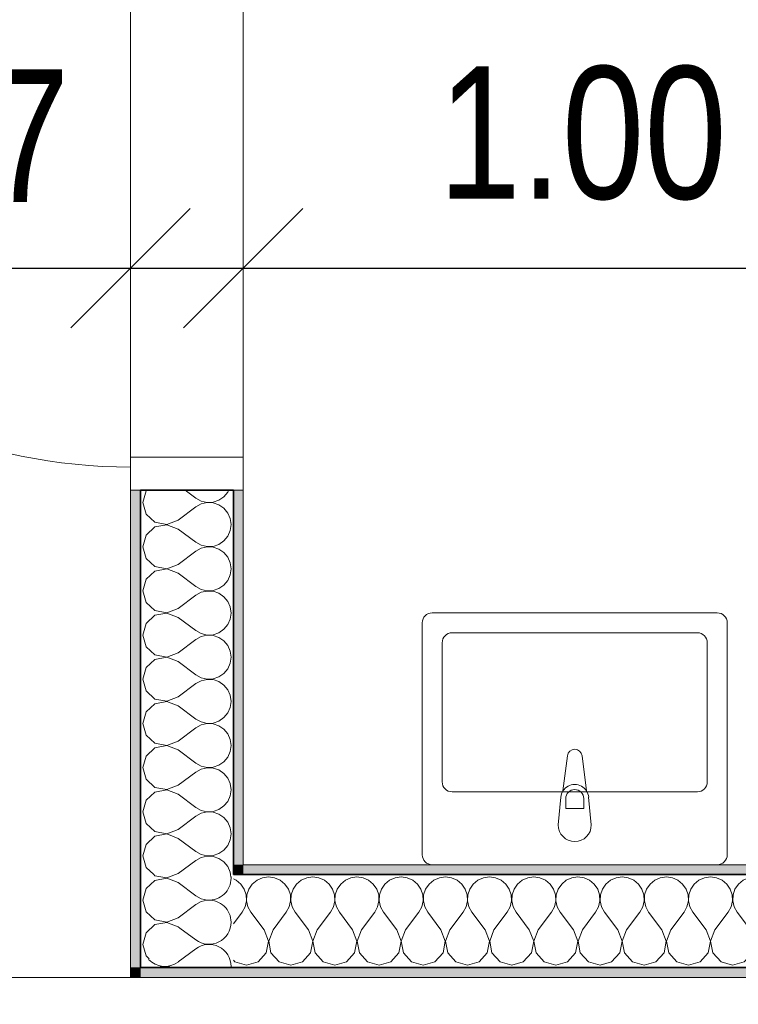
# Model space of a CAD drawing. Header units: metres. Extents: x -7.1 to 26.5, y -14.7 to 18.1.
# Tile 81 of 182: x 7.2 to 8.3, y 3.5 to 5. Entities that reach past the tile are written whole.
import ezdxf

# ---------------------------------------------------------------- set-up
doc = ezdxf.new("R2010")
doc.units = ezdxf.units.M
doc.header["$PDMODE"] = 65
doc.linetypes.add('AUSGEZOGEN', pattern=[0])
for name, color, linetype in [('XR$1$010 Türen', 7, 'AUSGEZOGEN'), ('XR$1$015 Innenwände', 7, 'AUSGEZOGEN'), ('XR$1$015 Innenwände Schichttrennlinien', 7, 'AUSGEZOGEN'), ('XR$1$065 Möbel Einrichtung', 7, 'AUSGEZOGEN'), ('XR$1$080 Raumdefinitionen Kontur', 7, 'AUSGEZOGEN'), ('XR$2$105 Bemassungen 100', 7, 'AUSGEZOGEN'), ('XR$3$015 Innenwände Bauteilschraffuren', 7, 'AUSGEZOGEN')]:
    doc.layers.add(name, color=color, linetype=linetype)
doc.styles.add('ARIAL', font='arial.ttf')
doc.dimstyles.new('DIMSTYLE_3', dxfattribs={"dimtxt": 0.2, "dimasz": 0.3, "dimexe": 0, "dimexo": 0, "dimgap": 0.1, "dimtad": 2, "dimrnd": 0.005, "dimzin": 4, "dimdsep": 46, "dimtxsty": 'ARIAL', "dimblk1": 'ALL_ML_STRICH', "dimblk2": 'ALL_ML_STRICH', "dimsah": 1, "dimcen": 0, "dimclrd": 7, "dimclre": 7, "dimclrt": 7, "dimadec": 0, "dimazin": 0, "dimtfac": 1, "dimtdec": 0, "dimtix": 1, "dimtmove": 2, "dimatfit": 3, "dimfxl": 0, "dimtzin": 0, "dimlwd": 0, "dimlwe": 18, "dimarcsym": 0})
doc.dimstyles.new('DIMSTYLE_7', dxfattribs={"dimtxt": 0.2, "dimasz": 0.3, "dimexe": 0, "dimexo": 0, "dimgap": 0.1, "dimtad": 2, "dimdec": 1, "dimlfac": 100, "dimrnd": 0.5, "dimzin": 4, "dimdsep": 46, "dimtxsty": 'ARIAL', "dimblk1": 'ALL_ML_STRICH', "dimblk2": 'ALL_ML_STRICH', "dimsah": 1, "dimcen": 0, "dimclrd": 7, "dimclre": 7, "dimclrt": 7, "dimadec": 0, "dimazin": 0, "dimtfac": 1, "dimtdec": 0, "dimtix": 1, "dimtmove": 2, "dimatfit": 3, "dimfxl": 0, "dimtvp": 1.2, "dimtzin": 0, "dimlwd": 0, "dimlwe": 18, "dimarcsym": 0})

# ---------------------------------------------------------------- blocks, each defined once
blk = doc.blocks.new('COMPLEXOBJECT_12')
at = {"layer": 'XR$1$065 Möbel Einrichtung', "color": 8, "linetype": 'AUSGEZOGEN', "lineweight": 13, "transparency": 33554687}
for p, q in [((8.2768, 4.1335), (7.8468, 4.1335)), ((7.8318, 4.1185), (7.8318, 3.7685)), ((8.2918, 3.7685), (8.2918, 4.1185)), ((7.8468, 3.7535), (8.2768, 3.7535))]:
    blk.add_line(p, q, dxfattribs=at)
for centre, start, end in [((7.8468, 4.1185), 90, 180), ((8.2768, 4.1185), 0, 90), ((7.8468, 3.7685), 180, 270), ((8.2768, 3.7685), 270, 0)]:
    blk.add_arc(centre, 0.015, start, end, dxfattribs=at)
blk = doc.blocks.new('COMPLEXOBJECT_13')
at = {"layer": 'XR$1$065 Möbel Einrichtung', "color": 8, "linetype": 'AUSGEZOGEN', "lineweight": 13, "transparency": 33554687}
for p, q in [((8.044, 3.865), (8.0507, 3.9179)), ((8.0729, 3.9179), (8.0795, 3.865)), ((8.0368, 3.8135), (8.0408, 3.8555)), ((8.0828, 3.8555), (8.0868, 3.8135))]:
    blk.add_line(p, q, dxfattribs=at)
for centre, radius, start, end in [((8.0618, 3.9165), 0.0112, 7.1389, 172.8611), ((8.0618, 3.8536), 0.0211, 147.229, 174.8304), ((8.0618, 3.8536), 0.0211, 5.1696, 32.771), ((8.0618, 3.8135), 0.025, 180, 0)]:
    blk.add_arc(centre, radius, start, end, dxfattribs=at)
blk = doc.blocks.new('ALL_ML_STRICH')
at = {"color": 0, "linetype": 'ByBlock', "lineweight": -2}
for p, q in [((0, -0.5), (0, 0.5)), ((-0.3, -0.3), (0.3, 0.3)), ((-1, 0), (0.5, 0))]:
    blk.add_line(p, q, dxfattribs=at)
blk = doc.blocks.new('*D167')
at = {"layer": 'DEFPOINTS', "color": 7, "linetype": 'AUSGEZOGEN', "lineweight": 18, "transparency": 33554687}
for p in [(6.2718, 4.7398), (7.3918, 4.7185), (6.2718, 4.6535)]:
    blk.add_point(p, dxfattribs=at)
at = {"layer": 'XR$2$105 Bemassungen 100', "color": 7, "linetype": 'AUSGEZOGEN', "lineweight": -2, "transparency": 33554687}
for p, q in [((6.2718, 4.6535), (6.2718, 4.6535)), ((6.2718, 4.6535), (7.3918, 4.6535)), ((7.3918, 4.6535), (7.3918, 4.6535))]:
    blk.add_line(p, q, dxfattribs=at)
at = {"layer": 'XR$2$105 Bemassungen 100', "color": 7, "linetype": 'AUSGEZOGEN', "lineweight": 18, "transparency": 33554687, "xscale": 0.3, "yscale": 0.3, "zscale": 0.3, "rotation": 180}
blk.add_blockref('ALL_ML_STRICH', (6.2718, 4.6535), dxfattribs=at)
at = {"layer": 'XR$2$105 Bemassungen 100', "color": 7, "linetype": 'AUSGEZOGEN', "lineweight": 18, "transparency": 33554687, "xscale": 0.3, "yscale": 0.3, "zscale": 0.3}
blk.add_blockref('ALL_ML_STRICH', (7.3918, 4.6535), dxfattribs=at)
at = {"layer": 'XR$2$105 Bemassungen 100', "color": 7, "linetype": 'AUSGEZOGEN', "lineweight": 18, "transparency": 33554687, "insert": (6.8441, 4.8535), "char_height": 0.2, "width": 0.64, "attachment_point": 5, "style": 'ARIAL'}
blk.add_mtext('\\W0.80;\\A1;{\\A1;{1.12\\H0.132000;\\S^ ;}}', dxfattribs=at)
blk = doc.blocks.new('*D168')
at = {"layer": 'DEFPOINTS', "color": 7, "linetype": 'AUSGEZOGEN', "lineweight": 18, "transparency": 33554687}
for p in [(7.5618, 4.8102), (7.3918, 4.7185), (7.3918, 4.6535)]:
    blk.add_point(p, dxfattribs=at)
at = {"layer": 'XR$2$105 Bemassungen 100', "color": 7, "linetype": 'AUSGEZOGEN', "lineweight": -2, "transparency": 33554687}
for p, q in [((7.3918, 4.6535), (7.3918, 4.6535)), ((7.3918, 4.6535), (7.5618, 4.6535)), ((7.5618, 4.6535), (7.5618, 4.6535))]:
    blk.add_line(p, q, dxfattribs=at)
at = {"layer": 'XR$2$105 Bemassungen 100', "color": 7, "linetype": 'AUSGEZOGEN', "lineweight": 18, "transparency": 33554687, "xscale": 0.3, "yscale": 0.3, "zscale": 0.3, "rotation": 180}
blk.add_blockref('ALL_ML_STRICH', (7.3918, 4.6535), dxfattribs=at)
at = {"layer": 'XR$2$105 Bemassungen 100', "color": 7, "linetype": 'AUSGEZOGEN', "lineweight": 18, "transparency": 33554687, "xscale": 0.3, "yscale": 0.3, "zscale": 0.3}
blk.add_blockref('ALL_ML_STRICH', (7.5618, 4.6535), dxfattribs=at)
at = {"layer": 'XR$2$105 Bemassungen 100', "color": 7, "linetype": 'AUSGEZOGEN', "lineweight": 18, "transparency": 33554687, "insert": (7.1753, 4.8535), "char_height": 0.2, "width": 0.64, "attachment_point": 5, "style": 'ARIAL'}
blk.add_mtext('\\W0.80;\\A1;{\\A1;{17\\H0.132000;\\S^ ;}}', dxfattribs=at)
blk = doc.blocks.new('*D169')
at = {"layer": 'DEFPOINTS', "color": 7, "linetype": 'AUSGEZOGEN', "lineweight": 18, "transparency": 33554687}
for p in [(7.5618, 4.8102), (8.5618, 4.7185), (7.5618, 4.6535)]:
    blk.add_point(p, dxfattribs=at)
at = {"layer": 'XR$2$105 Bemassungen 100', "color": 7, "linetype": 'AUSGEZOGEN', "lineweight": -2, "transparency": 33554687}
for p, q in [((7.5618, 4.6535), (7.5618, 4.6535)), ((7.5618, 4.6535), (8.5618, 4.6535)), ((8.5618, 4.6535), (8.5618, 4.6535))]:
    blk.add_line(p, q, dxfattribs=at)
at = {"layer": 'XR$2$105 Bemassungen 100', "color": 7, "linetype": 'AUSGEZOGEN', "lineweight": 18, "transparency": 33554687, "xscale": 0.3, "yscale": 0.3, "zscale": 0.3, "rotation": 180}
blk.add_blockref('ALL_ML_STRICH', (7.5618, 4.6535), dxfattribs=at)
at = {"layer": 'XR$2$105 Bemassungen 100', "color": 7, "linetype": 'AUSGEZOGEN', "lineweight": 18, "transparency": 33554687, "xscale": 0.3, "yscale": 0.3, "zscale": 0.3}
blk.add_blockref('ALL_ML_STRICH', (8.5618, 4.6535), dxfattribs=at)
at = {"layer": 'XR$2$105 Bemassungen 100', "color": 7, "linetype": 'AUSGEZOGEN', "lineweight": 18, "transparency": 33554687, "insert": (8.0736, 4.8569), "char_height": 0.2, "width": 0.64, "attachment_point": 5, "style": 'ARIAL'}
blk.add_mtext('\\W0.80;\\A1;{\\A1;{1.00\\H0.132000;\\S^ ;}}', dxfattribs=at)
blk = doc.blocks.new('COMPLEXOBJECT_172')
at = {"layer": 'XR$3$015 Innenwände Bauteilschraffuren', "color": 8, "linetype": 'AUSGEZOGEN', "lineweight": 13, "transparency": 33554687}
for p, q in [((7.4662, 3.6579), (7.4901, 3.64)), ((7.4634, 3.6067), (7.4901, 3.6267))]:
    blk.add_line(p, q, dxfattribs=at)
for centre, start, end in [((7.5101, 3.7333), 266.9235, 0), ((7.5101, 3.7333), 0, 3.0765), ((7.5101, 3.6667), 0, 93.2516), ((7.5101, 3.6667), 233.1301, 0), ((7.5101, 3.6), 0, 126.8699), ((7.4434, 3.6333), 222.7667, 306.8699), ((7.4434, 3.5667), 72.7676, 107.2324), ((7.5101, 3.6), 357.4272, 0)]:
    blk.add_arc(centre, 0.0333, start, end, dxfattribs=at)
blk = doc.blocks.new('COMPLEXOBJECT_174')
at = {"layer": 'XR$3$015 Innenwände Bauteilschraffuren', "color": 8, "linetype": 'AUSGEZOGEN', "lineweight": 13, "transparency": 33554687}
for p, q in [((7.4151, 4.3175), (7.4101, 4.3)), ((7.4162, 4.3185), (7.4151, 4.3175)), ((7.4743, 4.3185), (7.4901, 4.3067)), ((7.525, 4.3035), (7.5326, 4.3087)), ((7.5326, 4.3087), (7.5385, 4.3158)), ((7.5385, 4.3158), (7.5396, 4.3185)), ((7.4101, 4.3), (7.4151, 4.2825)), ((7.4901, 4.3067), (7.4982, 4.3022)), ((7.4982, 4.2978), (7.4901, 4.2933)), ((7.4982, 4.3022), (7.5071, 4.3001)), ((7.5071, 4.2999), (7.4982, 4.2978)), ((7.5071, 4.3001), (7.5163, 4.3006)), ((7.5163, 4.2994), (7.5071, 4.2999)), ((7.5163, 4.3006), (7.525, 4.3035)), ((7.525, 4.2965), (7.5163, 4.2994)), ((7.5326, 4.2913), (7.525, 4.2965)), ((7.4151, 4.2825), (7.4285, 4.2702)), ((7.4634, 4.2733), (7.4901, 4.2933)), ((7.5385, 4.2842), (7.5326, 4.2913)), ((7.5422, 4.2758), (7.5385, 4.2842)), ((7.4285, 4.2702), (7.4464, 4.2668)), ((7.4464, 4.2665), (7.4285, 4.2631)), ((7.4464, 4.2668), (7.4634, 4.2733)), ((7.4634, 4.26), (7.4464, 4.2665)), ((7.5434, 4.2667), (7.5422, 4.2758)), ((7.5422, 4.2576), (7.5434, 4.2667)), ((7.4151, 4.2509), (7.4101, 4.2333)), ((7.4285, 4.2631), (7.4151, 4.2509)), ((7.4634, 4.26), (7.4901, 4.24)), ((7.5385, 4.2491), (7.5422, 4.2576)), ((7.4901, 4.24), (7.4982, 4.2355)), ((7.4982, 4.2355), (7.5071, 4.2335)), ((7.5163, 4.2339), (7.525, 4.2369)), ((7.525, 4.2369), (7.5326, 4.2421)), ((7.5326, 4.2421), (7.5385, 4.2491)), ((7.4101, 4.2333), (7.4151, 4.2158)), ((7.4634, 4.2067), (7.4901, 4.2267)), ((7.4982, 4.2311), (7.4901, 4.2267)), ((7.5071, 4.2332), (7.4982, 4.2311)), ((7.5071, 4.2335), (7.5163, 4.2339)), ((7.5163, 4.2328), (7.5071, 4.2332)), ((7.525, 4.2298), (7.5163, 4.2328)), ((7.5326, 4.2246), (7.525, 4.2298)), ((7.5385, 4.2175), (7.5326, 4.2246)), ((7.4151, 4.2158), (7.4285, 4.2035)), ((7.4464, 4.2001), (7.4634, 4.2067)), ((7.5422, 4.2091), (7.5385, 4.2175)), ((7.5434, 4.2), (7.5422, 4.2091)), ((7.4285, 4.1965), (7.4151, 4.1842)), ((7.4285, 4.2035), (7.4464, 4.2001)), ((7.4464, 4.1999), (7.4285, 4.1965)), ((7.4634, 4.1933), (7.4464, 4.1999)), ((7.4634, 4.1933), (7.4901, 4.1733)), ((7.5385, 4.1825), (7.5422, 4.1909)), ((7.5422, 4.1909), (7.5434, 4.2)), ((7.4151, 4.1842), (7.4101, 4.1667)), ((7.525, 4.1702), (7.5326, 4.1754)), ((7.5326, 4.1754), (7.5385, 4.1825)), ((7.4101, 4.1667), (7.4151, 4.1491)), ((7.4901, 4.1733), (7.4982, 4.1689)), ((7.4982, 4.1645), (7.4901, 4.16)), ((7.4982, 4.1689), (7.5071, 4.1668)), ((7.5071, 4.1665), (7.4982, 4.1645)), ((7.5071, 4.1668), (7.5163, 4.1672)), ((7.5163, 4.1661), (7.5071, 4.1665)), ((7.5163, 4.1672), (7.525, 4.1702)), ((7.525, 4.1631), (7.5163, 4.1661)), ((7.5326, 4.1579), (7.525, 4.1631)), ((7.4151, 4.1491), (7.4285, 4.1369)), ((7.4634, 4.14), (7.4901, 4.16)), ((7.5385, 4.1509), (7.5326, 4.1579)), ((7.5422, 4.1424), (7.5385, 4.1509)), ((7.4285, 4.1369), (7.4464, 4.1335)), ((7.4464, 4.1332), (7.4285, 4.1298)), ((7.4464, 4.1335), (7.4634, 4.14)), ((7.4634, 4.1267), (7.4464, 4.1332)), ((7.5434, 4.1333), (7.5422, 4.1424)), ((7.5422, 4.1242), (7.5434, 4.1333)), ((7.4151, 4.1175), (7.4101, 4.1)), ((7.4285, 4.1298), (7.4151, 4.1175)), ((7.4634, 4.1267), (7.4901, 4.1067)), ((7.5326, 4.1087), (7.5385, 4.1158)), ((7.5385, 4.1158), (7.5422, 4.1242)), ((7.4901, 4.1067), (7.4982, 4.1022)), ((7.4982, 4.1022), (7.5071, 4.1001)), ((7.5071, 4.1001), (7.5163, 4.1006)), ((7.5163, 4.1006), (7.525, 4.1035)), ((7.525, 4.1035), (7.5326, 4.1087)), ((7.4101, 4.1), (7.4151, 4.0825)), ((7.4634, 4.0733), (7.4901, 4.0933)), ((7.4982, 4.0978), (7.4901, 4.0933)), ((7.5071, 4.0999), (7.4982, 4.0978)), ((7.5163, 4.0994), (7.5071, 4.0999)), ((7.525, 4.0965), (7.5163, 4.0994)), ((7.5326, 4.0913), (7.525, 4.0965)), ((7.5385, 4.0842), (7.5326, 4.0913)), ((7.4151, 4.0825), (7.4285, 4.0702)), ((7.4464, 4.0668), (7.4634, 4.0733)), ((7.5422, 4.0758), (7.5385, 4.0842)), ((7.5434, 4.0667), (7.5422, 4.0758)), ((7.4285, 4.0631), (7.4151, 4.0509)), ((7.4285, 4.0702), (7.4464, 4.0668)), ((7.4464, 4.0665), (7.4285, 4.0631)), ((7.4634, 4.06), (7.4464, 4.0665)), ((7.4634, 4.06), (7.4901, 4.04)), ((7.5385, 4.0491), (7.5422, 4.0576)), ((7.5422, 4.0576), (7.5434, 4.0667)), ((7.4151, 4.0509), (7.4101, 4.0333)), ((7.525, 4.0369), (7.5326, 4.0421)), ((7.5326, 4.0421), (7.5385, 4.0491)), ((7.4101, 4.0333), (7.4151, 4.0158)), ((7.4634, 4.0067), (7.4901, 4.0267)), ((7.4901, 4.04), (7.4982, 4.0355)), ((7.4982, 4.0311), (7.4901, 4.0267)), ((7.4982, 4.0355), (7.5071, 4.0335)), ((7.5071, 4.0332), (7.4982, 4.0311)), ((7.5071, 4.0335), (7.5163, 4.0339)), ((7.5163, 4.0328), (7.5071, 4.0332)), ((7.5163, 4.0339), (7.525, 4.0369)), ((7.525, 4.0298), (7.5163, 4.0328)), ((7.5326, 4.0246), (7.525, 4.0298)), ((7.4151, 4.0158), (7.4285, 4.0035)), ((7.5385, 4.0175), (7.5326, 4.0246)), ((7.5422, 4.0091), (7.5385, 4.0175)), ((7.4285, 4.0035), (7.4464, 4.0001)), ((7.4464, 3.9999), (7.4285, 3.9965)), ((7.4464, 4.0001), (7.4634, 4.0067)), ((7.4634, 3.9933), (7.4464, 3.9999)), ((7.5434, 4), (7.5422, 4.0091)), ((7.5422, 3.9909), (7.5434, 4)), ((7.4151, 3.9842), (7.4101, 3.9667)), ((7.4285, 3.9965), (7.4151, 3.9842)), ((7.4634, 3.9933), (7.4901, 3.9733)), ((7.5326, 3.9754), (7.5385, 3.9825)), ((7.5385, 3.9825), (7.5422, 3.9909)), ((7.4901, 3.9733), (7.4982, 3.9689)), ((7.4982, 3.9689), (7.5071, 3.9668)), ((7.5071, 3.9668), (7.5163, 3.9672)), ((7.5163, 3.9672), (7.525, 3.9702)), ((7.525, 3.9702), (7.5326, 3.9754)), ((7.4101, 3.9667), (7.4151, 3.9491)), ((7.4634, 3.94), (7.4901, 3.96)), ((7.4982, 3.9645), (7.4901, 3.96)), ((7.5071, 3.9665), (7.4982, 3.9645)), ((7.5163, 3.9661), (7.5071, 3.9665)), ((7.525, 3.9631), (7.5163, 3.9661)), ((7.5326, 3.9579), (7.525, 3.9631)), ((7.5385, 3.9509), (7.5326, 3.9579)), ((7.4151, 3.9491), (7.4285, 3.9369)), ((7.4464, 3.9335), (7.4634, 3.94)), ((7.5422, 3.9424), (7.5385, 3.9509)), ((7.5434, 3.9333), (7.5422, 3.9424)), ((7.4285, 3.9298), (7.4151, 3.9175)), ((7.4285, 3.9369), (7.4464, 3.9335)), ((7.4464, 3.9332), (7.4285, 3.9298)), ((7.4634, 3.9267), (7.4464, 3.9332)), ((7.4634, 3.9267), (7.4901, 3.9067)), ((7.5385, 3.9158), (7.5422, 3.9242)), ((7.5422, 3.9242), (7.5434, 3.9333)), ((7.4151, 3.9175), (7.4101, 3.9)), ((7.525, 3.9035), (7.5326, 3.9087)), ((7.5326, 3.9087), (7.5385, 3.9158)), ((7.4101, 3.9), (7.4151, 3.8825)), ((7.4634, 3.8733), (7.4901, 3.8933)), ((7.4901, 3.9067), (7.4982, 3.9022)), ((7.4982, 3.8978), (7.4901, 3.8933)), ((7.4982, 3.9022), (7.5071, 3.9001)), ((7.5071, 3.8999), (7.4982, 3.8978)), ((7.5071, 3.9001), (7.5163, 3.9006)), ((7.5163, 3.8994), (7.5071, 3.8999)), ((7.5163, 3.9006), (7.525, 3.9035)), ((7.525, 3.8965), (7.5163, 3.8994)), ((7.5326, 3.8913), (7.525, 3.8965)), ((7.4151, 3.8825), (7.4285, 3.8702)), ((7.5385, 3.8842), (7.5326, 3.8913)), ((7.5422, 3.8758), (7.5385, 3.8842)), ((7.4285, 3.8631), (7.4151, 3.8509)), ((7.4285, 3.8702), (7.4464, 3.8668)), ((7.4464, 3.8665), (7.4285, 3.8631)), ((7.4464, 3.8668), (7.4634, 3.8733)), ((7.4634, 3.86), (7.4464, 3.8665)), ((7.5434, 3.8667), (7.5422, 3.8758)), ((7.5422, 3.8576), (7.5434, 3.8667)), ((7.4151, 3.8509), (7.4101, 3.8333)), ((7.4634, 3.86), (7.4901, 3.84)), ((7.5326, 3.8421), (7.5385, 3.8491)), ((7.5385, 3.8491), (7.5422, 3.8576)), ((7.4101, 3.8333), (7.4151, 3.8158)), ((7.4901, 3.84), (7.4982, 3.8355)), ((7.4982, 3.8355), (7.5071, 3.8335)), ((7.5071, 3.8332), (7.4982, 3.8311)), ((7.5071, 3.8335), (7.5163, 3.8339)), ((7.5163, 3.8328), (7.5071, 3.8332)), ((7.5163, 3.8339), (7.525, 3.8369)), ((7.525, 3.8369), (7.5326, 3.8421)), ((7.4634, 3.8067), (7.4901, 3.8267)), ((7.4982, 3.8311), (7.4901, 3.8267)), ((7.525, 3.8298), (7.5163, 3.8328)), ((7.5326, 3.8246), (7.525, 3.8298)), ((7.5385, 3.8175), (7.5326, 3.8246)), ((7.4151, 3.8158), (7.4285, 3.8035)), ((7.4285, 3.8035), (7.4464, 3.8001)), ((7.4464, 3.8001), (7.4634, 3.8067)), ((7.5422, 3.8091), (7.5385, 3.8175)), ((7.5434, 3.8), (7.5422, 3.8091)), ((7.4285, 3.7965), (7.4151, 3.7842)), ((7.4464, 3.7999), (7.4285, 3.7965)), ((7.4634, 3.7933), (7.4464, 3.7999)), ((7.4634, 3.7933), (7.4901, 3.7733)), ((7.5385, 3.7825), (7.5422, 3.7909)), ((7.5422, 3.7909), (7.5434, 3.8)), ((7.4151, 3.7842), (7.4101, 3.7667)), ((7.525, 3.7702), (7.5326, 3.7754)), ((7.5326, 3.7754), (7.5385, 3.7825)), ((7.4101, 3.7667), (7.4151, 3.7491)), ((7.4634, 3.74), (7.4901, 3.76)), ((7.4901, 3.7733), (7.4982, 3.7689)), ((7.4982, 3.7645), (7.4901, 3.76)), ((7.4982, 3.7689), (7.5071, 3.7668)), ((7.5071, 3.7665), (7.4982, 3.7645)), ((7.5071, 3.7668), (7.5163, 3.7672)), ((7.5163, 3.7661), (7.5071, 3.7665)), ((7.5163, 3.7672), (7.525, 3.7702)), ((7.525, 3.7631), (7.5163, 3.7661)), ((7.5326, 3.7579), (7.525, 3.7631)), ((7.4151, 3.7491), (7.4267, 3.7385)), ((7.5385, 3.7509), (7.5326, 3.7579)), ((7.5422, 3.7424), (7.5385, 3.7509)), ((7.4595, 3.7385), (7.4634, 3.74)), ((7.5427, 3.7385), (7.5422, 3.7424))]:
    blk.add_line(p, q, dxfattribs=at)
blk = doc.blocks.new('COMPLEXOBJECT_176')
at = {"layer": 'XR$3$015 Innenwände Bauteilschraffuren', "color": 8, "linetype": 'AUSGEZOGEN', "lineweight": 13, "transparency": 33554687}
for p, q in [((7.4285, 3.7298), (7.4151, 3.7175)), ((7.4267, 3.7385), (7.4285, 3.7369)), ((7.4285, 3.7369), (7.4464, 3.7335)), ((7.4464, 3.7332), (7.4285, 3.7298)), ((7.4464, 3.7335), (7.4595, 3.7385)), ((7.4634, 3.7267), (7.4464, 3.7332)), ((7.5432, 3.7349), (7.5427, 3.7385)), ((7.4151, 3.7175), (7.4101, 3.7)), ((7.4634, 3.7267), (7.4901, 3.7067)), ((7.4101, 3.7), (7.4151, 3.6825)), ((7.4901, 3.7067), (7.4982, 3.7022)), ((7.4982, 3.7022), (7.5071, 3.7001)), ((7.5071, 3.6999), (7.4982, 3.6978)), ((7.5071, 3.7001), (7.5085, 3.7002)), ((7.5081, 3.6998), (7.5071, 3.6999)), ((7.4634, 3.6733), (7.4901, 3.6933)), ((7.4982, 3.6978), (7.4901, 3.6933)), ((7.4151, 3.6825), (7.4285, 3.6702)), ((7.4285, 3.6702), (7.4464, 3.6668)), ((7.4464, 3.6668), (7.4634, 3.6733)), ((7.4285, 3.6631), (7.4151, 3.6509)), ((7.4464, 3.6665), (7.4285, 3.6631)), ((7.4634, 3.66), (7.4464, 3.6665)), ((7.4634, 3.66), (7.4662, 3.6579)), ((7.4151, 3.6509), (7.4101, 3.6333)), ((7.4101, 3.6333), (7.4151, 3.6158)), ((7.4151, 3.6158), (7.4198, 3.6115))]:
    blk.add_line(p, q, dxfattribs=at)
blk = doc.blocks.new('COMPLEXOBJECT_177')
at = {"layer": 'XR$3$015 Innenwände Bauteilschraffuren', "color": 8, "linetype": 'AUSGEZOGEN', "lineweight": 13, "transparency": 33554687}
for p, q in [((7.5509, 3.7302), (7.5468, 3.732)), ((7.5579, 3.7243), (7.5509, 3.7302)), ((7.5825, 3.7302), (7.5754, 3.7243)), ((7.5909, 3.7339), (7.5825, 3.7302)), ((7.6, 3.7352), (7.5909, 3.7339)), ((7.6091, 3.7339), (7.6, 3.7352)), ((7.6175, 3.7302), (7.6091, 3.7339)), ((7.6246, 3.7243), (7.6175, 3.7302)), ((7.6491, 3.7302), (7.6421, 3.7243)), ((7.6576, 3.7339), (7.6491, 3.7302)), ((7.6667, 3.7352), (7.6576, 3.7339)), ((7.6758, 3.7339), (7.6667, 3.7352)), ((7.6842, 3.7302), (7.6758, 3.7339)), ((7.6913, 3.7243), (7.6842, 3.7302)), ((7.7158, 3.7302), (7.7087, 3.7243)), ((7.7242, 3.7339), (7.7158, 3.7302)), ((7.7333, 3.7352), (7.7242, 3.7339)), ((7.7424, 3.7339), (7.7333, 3.7352)), ((7.7509, 3.7302), (7.7424, 3.7339)), ((7.7579, 3.7243), (7.7509, 3.7302)), ((7.7825, 3.7302), (7.7754, 3.7243)), ((7.7909, 3.7339), (7.7825, 3.7302)), ((7.8, 3.7352), (7.7909, 3.7339)), ((7.8091, 3.7339), (7.8, 3.7352)), ((7.8175, 3.7302), (7.8091, 3.7339)), ((7.8246, 3.7243), (7.8175, 3.7302)), ((7.8491, 3.7302), (7.8421, 3.7243)), ((7.8576, 3.7339), (7.8491, 3.7302)), ((7.8667, 3.7352), (7.8576, 3.7339)), ((7.8758, 3.7339), (7.8667, 3.7352)), ((7.8842, 3.7302), (7.8758, 3.7339)), ((7.8913, 3.7243), (7.8842, 3.7302)), ((7.9158, 3.7302), (7.9087, 3.7243)), ((7.9242, 3.7339), (7.9158, 3.7302)), ((7.9333, 3.7352), (7.9242, 3.7339)), ((7.9424, 3.7339), (7.9333, 3.7352)), ((7.9509, 3.7302), (7.9424, 3.7339)), ((7.9579, 3.7243), (7.9509, 3.7302)), ((7.9825, 3.7302), (7.9754, 3.7243)), ((7.9909, 3.7339), (7.9825, 3.7302)), ((8, 3.7352), (7.9909, 3.7339)), ((8.0091, 3.7339), (8, 3.7352)), ((8.0175, 3.7302), (8.0091, 3.7339)), ((8.0246, 3.7243), (8.0175, 3.7302)), ((8.0491, 3.7302), (8.0421, 3.7243)), ((8.0576, 3.7339), (8.0491, 3.7302)), ((8.0667, 3.7352), (8.0576, 3.7339)), ((8.0758, 3.7339), (8.0667, 3.7352)), ((8.0842, 3.7302), (8.0758, 3.7339)), ((8.0913, 3.7243), (8.0842, 3.7302)), ((8.1158, 3.7302), (8.1087, 3.7243)), ((8.1242, 3.7339), (8.1158, 3.7302)), ((8.1333, 3.7352), (8.1242, 3.7339)), ((8.1424, 3.7339), (8.1333, 3.7352)), ((8.1509, 3.7302), (8.1424, 3.7339)), ((8.1579, 3.7243), (8.1509, 3.7302)), ((8.1825, 3.7302), (8.1754, 3.7243)), ((8.1909, 3.7339), (8.1825, 3.7302)), ((8.2, 3.7352), (8.1909, 3.7339)), ((8.2091, 3.7339), (8.2, 3.7352)), ((8.2175, 3.7302), (8.2091, 3.7339)), ((8.2246, 3.7243), (8.2175, 3.7302)), ((8.2491, 3.7302), (8.2421, 3.7243)), ((8.2576, 3.7339), (8.2491, 3.7302)), ((8.2667, 3.7352), (8.2576, 3.7339)), ((8.2758, 3.7339), (8.2667, 3.7352)), ((8.2842, 3.7302), (8.2758, 3.7339)), ((8.2913, 3.7243), (8.2842, 3.7302)), ((8.3158, 3.7302), (8.3087, 3.7243)), ((8.3242, 3.7339), (8.3158, 3.7302)), ((8.3333, 3.7352), (8.3242, 3.7339)), ((8.3424, 3.7339), (8.3333, 3.7352)), ((8.3509, 3.7302), (8.3424, 3.7339)), ((8.3579, 3.7243), (8.3509, 3.7302)), ((8.3825, 3.7302), (8.3754, 3.7243)), ((8.3909, 3.7339), (8.3825, 3.7302)), ((8.4, 3.7352), (8.3909, 3.7339)), ((8.4091, 3.7339), (8.4, 3.7352)), ((8.4175, 3.7302), (8.4091, 3.7339)), ((8.4246, 3.7243), (8.4175, 3.7302)), ((8.4491, 3.7302), (8.4421, 3.7243)), ((8.4576, 3.7339), (8.4491, 3.7302)), ((8.4667, 3.7352), (8.4576, 3.7339)), ((8.4758, 3.7339), (8.4667, 3.7352)), ((8.4842, 3.7302), (8.4758, 3.7339)), ((8.4913, 3.7243), (8.4842, 3.7302)), ((8.5158, 3.7302), (8.5087, 3.7243)), ((8.5242, 3.7339), (8.5158, 3.7302)), ((8.5333, 3.7352), (8.5242, 3.7339)), ((8.5424, 3.7339), (8.5333, 3.7352)), ((8.5509, 3.7302), (8.5424, 3.7339)), ((8.5579, 3.7243), (8.5509, 3.7302)), ((7.5631, 3.7167), (7.5579, 3.7243)), ((7.5661, 3.708), (7.5631, 3.7167)), ((7.5702, 3.7167), (7.5672, 3.708)), ((7.5754, 3.7243), (7.5702, 3.7167)), ((7.6298, 3.7167), (7.6246, 3.7243)), ((7.6328, 3.708), (7.6298, 3.7167)), ((7.6369, 3.7167), (7.6339, 3.708)), ((7.6421, 3.7243), (7.6369, 3.7167)), ((7.6965, 3.7167), (7.6913, 3.7243)), ((7.6994, 3.708), (7.6965, 3.7167)), ((7.7035, 3.7167), (7.7006, 3.708)), ((7.7087, 3.7243), (7.7035, 3.7167)), ((7.7631, 3.7167), (7.7579, 3.7243)), ((7.7661, 3.708), (7.7631, 3.7167)), ((7.7702, 3.7167), (7.7672, 3.708)), ((7.7754, 3.7243), (7.7702, 3.7167)), ((7.8298, 3.7167), (7.8246, 3.7243)), ((7.8328, 3.708), (7.8298, 3.7167)), ((7.8369, 3.7167), (7.8339, 3.708)), ((7.8421, 3.7243), (7.8369, 3.7167)), ((7.8965, 3.7167), (7.8913, 3.7243)), ((7.8994, 3.708), (7.8965, 3.7167)), ((7.9035, 3.7167), (7.9006, 3.708)), ((7.9087, 3.7243), (7.9035, 3.7167)), ((7.9631, 3.7167), (7.9579, 3.7243)), ((7.9661, 3.708), (7.9631, 3.7167)), ((7.9702, 3.7167), (7.9672, 3.708)), ((7.9754, 3.7243), (7.9702, 3.7167)), ((8.0298, 3.7167), (8.0246, 3.7243)), ((8.0328, 3.708), (8.0298, 3.7167)), ((8.0369, 3.7167), (8.0339, 3.708)), ((8.0421, 3.7243), (8.0369, 3.7167)), ((8.0965, 3.7167), (8.0913, 3.7243)), ((8.0994, 3.708), (8.0965, 3.7167)), ((8.1035, 3.7167), (8.1006, 3.708)), ((8.1087, 3.7243), (8.1035, 3.7167)), ((8.1631, 3.7167), (8.1579, 3.7243)), ((8.1661, 3.708), (8.1631, 3.7167)), ((8.1702, 3.7167), (8.1672, 3.708)), ((8.1754, 3.7243), (8.1702, 3.7167)), ((8.2298, 3.7167), (8.2246, 3.7243)), ((8.2328, 3.708), (8.2298, 3.7167)), ((8.2369, 3.7167), (8.2339, 3.708)), ((8.2421, 3.7243), (8.2369, 3.7167)), ((8.2965, 3.7167), (8.2913, 3.7243)), ((8.2994, 3.708), (8.2965, 3.7167)), ((8.3035, 3.7167), (8.3006, 3.708)), ((8.3087, 3.7243), (8.3035, 3.7167)), ((8.3631, 3.7167), (8.3579, 3.7243)), ((8.3661, 3.708), (8.3631, 3.7167)), ((8.3702, 3.7167), (8.3672, 3.708)), ((8.3754, 3.7243), (8.3702, 3.7167)), ((8.4298, 3.7167), (8.4246, 3.7243)), ((8.4328, 3.708), (8.4298, 3.7167)), ((8.4369, 3.7167), (8.4339, 3.708)), ((8.4421, 3.7243), (8.4369, 3.7167)), ((8.4965, 3.7167), (8.4913, 3.7243)), ((8.4994, 3.708), (8.4965, 3.7167)), ((8.5035, 3.7167), (8.5006, 3.708)), ((8.5087, 3.7243), (8.5035, 3.7167)), ((8.5618, 3.7187), (8.5579, 3.7243)), ((7.5665, 3.6988), (7.5661, 3.708)), ((7.5672, 3.708), (7.5668, 3.6988)), ((7.6332, 3.6988), (7.6328, 3.708)), ((7.6339, 3.708), (7.6335, 3.6988)), ((7.6999, 3.6988), (7.6994, 3.708)), ((7.7006, 3.708), (7.7001, 3.6988)), ((7.7665, 3.6988), (7.7661, 3.708)), ((7.7672, 3.708), (7.7668, 3.6988)), ((7.8332, 3.6988), (7.8328, 3.708)), ((7.8339, 3.708), (7.8335, 3.6988)), ((7.8999, 3.6988), (7.8994, 3.708)), ((7.9006, 3.708), (7.9001, 3.6988)), ((7.9665, 3.6988), (7.9661, 3.708)), ((7.9672, 3.708), (7.9668, 3.6988)), ((8.0332, 3.6988), (8.0328, 3.708)), ((8.0339, 3.708), (8.0335, 3.6988)), ((8.0999, 3.6988), (8.0994, 3.708)), ((8.1006, 3.708), (8.1001, 3.6988)), ((8.1665, 3.6988), (8.1661, 3.708)), ((8.1672, 3.708), (8.1668, 3.6988)), ((8.2332, 3.6988), (8.2328, 3.708)), ((8.2339, 3.708), (8.2335, 3.6988)), ((8.2999, 3.6988), (8.2994, 3.708)), ((8.3006, 3.708), (8.3001, 3.6988)), ((8.3665, 3.6988), (8.3661, 3.708)), ((8.3672, 3.708), (8.3668, 3.6988)), ((8.4332, 3.6988), (8.4328, 3.708)), ((8.4339, 3.708), (8.4335, 3.6988)), ((8.4999, 3.6988), (8.4994, 3.708)), ((8.5006, 3.708), (8.5001, 3.6988)), ((7.56, 3.6818), (7.5645, 3.6899)), ((7.5645, 3.6899), (7.5665, 3.6988)), ((7.5668, 3.6988), (7.5689, 3.6899)), ((7.5689, 3.6899), (7.5733, 3.6818)), ((7.6267, 3.6818), (7.6311, 3.6899)), ((7.6311, 3.6899), (7.6332, 3.6988)), ((7.6335, 3.6988), (7.6355, 3.6899)), ((7.6355, 3.6899), (7.64, 3.6818)), ((7.6933, 3.6818), (7.6978, 3.6899)), ((7.6978, 3.6899), (7.6999, 3.6988)), ((7.7001, 3.6988), (7.7022, 3.6899)), ((7.7022, 3.6899), (7.7067, 3.6818)), ((7.76, 3.6818), (7.7645, 3.6899)), ((7.7645, 3.6899), (7.7665, 3.6988)), ((7.7668, 3.6988), (7.7689, 3.6899)), ((7.7689, 3.6899), (7.7733, 3.6818)), ((7.8267, 3.6818), (7.8311, 3.6899)), ((7.8311, 3.6899), (7.8332, 3.6988)), ((7.8335, 3.6988), (7.8355, 3.6899)), ((7.8355, 3.6899), (7.84, 3.6818)), ((7.8933, 3.6818), (7.8978, 3.6899)), ((7.8978, 3.6899), (7.8999, 3.6988)), ((7.9001, 3.6988), (7.9022, 3.6899)), ((7.9022, 3.6899), (7.9067, 3.6818)), ((7.96, 3.6818), (7.9645, 3.6899)), ((7.9645, 3.6899), (7.9665, 3.6988)), ((7.9668, 3.6988), (7.9689, 3.6899)), ((7.9689, 3.6899), (7.9733, 3.6818)), ((8.0267, 3.6818), (8.0311, 3.6899)), ((8.0311, 3.6899), (8.0332, 3.6988)), ((8.0335, 3.6988), (8.0355, 3.6899)), ((8.0355, 3.6899), (8.04, 3.6818)), ((8.0933, 3.6818), (8.0978, 3.6899)), ((8.0978, 3.6899), (8.0999, 3.6988)), ((8.1001, 3.6988), (8.1022, 3.6899)), ((8.1022, 3.6899), (8.1067, 3.6818)), ((8.16, 3.6818), (8.1645, 3.6899)), ((8.1645, 3.6899), (8.1665, 3.6988)), ((8.1668, 3.6988), (8.1689, 3.6899)), ((8.1689, 3.6899), (8.1733, 3.6818)), ((8.2267, 3.6818), (8.2311, 3.6899)), ((8.2311, 3.6899), (8.2332, 3.6988)), ((8.2335, 3.6988), (8.2355, 3.6899)), ((8.2355, 3.6899), (8.24, 3.6818)), ((8.2933, 3.6818), (8.2978, 3.6899)), ((8.2978, 3.6899), (8.2999, 3.6988)), ((8.3001, 3.6988), (8.3022, 3.6899)), ((8.3022, 3.6899), (8.3067, 3.6818)), ((8.36, 3.6818), (8.3645, 3.6899)), ((8.3645, 3.6899), (8.3665, 3.6988)), ((8.3668, 3.6988), (8.3689, 3.6899)), ((8.3689, 3.6899), (8.3733, 3.6818)), ((8.4267, 3.6818), (8.4311, 3.6899)), ((8.4311, 3.6899), (8.4332, 3.6988)), ((8.4335, 3.6988), (8.4355, 3.6899)), ((8.4355, 3.6899), (8.44, 3.6818)), ((8.4933, 3.6818), (8.4978, 3.6899)), ((8.4978, 3.6899), (8.4999, 3.6988)), ((8.5001, 3.6988), (8.5022, 3.6899)), ((8.5022, 3.6899), (8.5067, 3.6818)), ((8.56, 3.6818), (8.5618, 3.685)), ((7.5468, 3.6642), (7.56, 3.6818)), ((7.5933, 3.6552), (7.5733, 3.6818)), ((7.6067, 3.6552), (7.6267, 3.6818)), ((7.66, 3.6552), (7.64, 3.6818)), ((7.6733, 3.6552), (7.6933, 3.6818)), ((7.7267, 3.6552), (7.7067, 3.6818)), ((7.74, 3.6552), (7.76, 3.6818)), ((7.7933, 3.6552), (7.7733, 3.6818)), ((7.8067, 3.6552), (7.8267, 3.6818)), ((7.86, 3.6552), (7.84, 3.6818)), ((7.8733, 3.6552), (7.8933, 3.6818)), ((7.9267, 3.6552), (7.9067, 3.6818)), ((7.94, 3.6552), (7.96, 3.6818)), ((7.9933, 3.6552), (7.9733, 3.6818)), ((8.0067, 3.6552), (8.0267, 3.6818)), ((8.06, 3.6552), (8.04, 3.6818)), ((8.0733, 3.6552), (8.0933, 3.6818)), ((8.1267, 3.6552), (8.1067, 3.6818)), ((8.14, 3.6552), (8.16, 3.6818)), ((8.1933, 3.6552), (8.1733, 3.6818)), ((8.2067, 3.6552), (8.2267, 3.6818)), ((8.26, 3.6552), (8.24, 3.6818)), ((8.2733, 3.6552), (8.2933, 3.6818)), ((8.3267, 3.6552), (8.3067, 3.6818)), ((8.34, 3.6552), (8.36, 3.6818)), ((8.3933, 3.6552), (8.3733, 3.6818)), ((8.4067, 3.6552), (8.4267, 3.6818)), ((8.46, 3.6552), (8.44, 3.6818)), ((8.4733, 3.6552), (8.4933, 3.6818)), ((8.5267, 3.6552), (8.5067, 3.6818)), ((8.54, 3.6552), (8.56, 3.6818)), ((7.5999, 3.6382), (7.5933, 3.6552)), ((7.6067, 3.6552), (7.6001, 3.6382)), ((7.6665, 3.6382), (7.66, 3.6552)), ((7.6733, 3.6552), (7.6668, 3.6382)), ((7.7332, 3.6382), (7.7267, 3.6552)), ((7.74, 3.6552), (7.7335, 3.6382)), ((7.7999, 3.6382), (7.7933, 3.6552)), ((7.8067, 3.6552), (7.8001, 3.6382)), ((7.8665, 3.6382), (7.86, 3.6552)), ((7.8733, 3.6552), (7.8668, 3.6382)), ((7.9332, 3.6382), (7.9267, 3.6552)), ((7.94, 3.6552), (7.9335, 3.6382)), ((7.9999, 3.6382), (7.9933, 3.6552)), ((8.0067, 3.6552), (8.0001, 3.6382)), ((8.0665, 3.6382), (8.06, 3.6552)), ((8.0733, 3.6552), (8.0668, 3.6382)), ((8.1332, 3.6382), (8.1267, 3.6552)), ((8.14, 3.6552), (8.1335, 3.6382)), ((8.1999, 3.6382), (8.1933, 3.6552)), ((8.2067, 3.6552), (8.2001, 3.6382)), ((8.2665, 3.6382), (8.26, 3.6552)), ((8.2733, 3.6552), (8.2668, 3.6382)), ((8.3332, 3.6382), (8.3267, 3.6552)), ((8.34, 3.6552), (8.3335, 3.6382)), ((8.3999, 3.6382), (8.3933, 3.6552)), ((8.4067, 3.6552), (8.4001, 3.6382)), ((8.4665, 3.6382), (8.46, 3.6552)), ((8.4733, 3.6552), (8.4668, 3.6382)), ((8.5332, 3.6382), (8.5267, 3.6552)), ((8.54, 3.6552), (8.5335, 3.6382)), ((7.5965, 3.6203), (7.5999, 3.6382)), ((7.6001, 3.6382), (7.6035, 3.6203)), ((7.6631, 3.6203), (7.6665, 3.6382)), ((7.6668, 3.6382), (7.6702, 3.6203)), ((7.7298, 3.6203), (7.7332, 3.6382)), ((7.7335, 3.6382), (7.7369, 3.6203)), ((7.7965, 3.6203), (7.7999, 3.6382)), ((7.8001, 3.6382), (7.8035, 3.6203)), ((7.8631, 3.6203), (7.8665, 3.6382)), ((7.8668, 3.6382), (7.8702, 3.6203)), ((7.9298, 3.6203), (7.9332, 3.6382)), ((7.9335, 3.6382), (7.9369, 3.6203)), ((7.9965, 3.6203), (7.9999, 3.6382)), ((8.0001, 3.6382), (8.0035, 3.6203)), ((8.0631, 3.6203), (8.0665, 3.6382)), ((8.0668, 3.6382), (8.0702, 3.6203)), ((8.1298, 3.6203), (8.1332, 3.6382)), ((8.1335, 3.6382), (8.1369, 3.6203)), ((8.1965, 3.6203), (8.1999, 3.6382)), ((8.2001, 3.6382), (8.2035, 3.6203)), ((8.2631, 3.6203), (8.2665, 3.6382)), ((8.2668, 3.6382), (8.2702, 3.6203)), ((8.3298, 3.6203), (8.3332, 3.6382)), ((8.3335, 3.6382), (8.3369, 3.6203)), ((8.3965, 3.6203), (8.3999, 3.6382)), ((8.4001, 3.6382), (8.4035, 3.6203)), ((8.4631, 3.6203), (8.4665, 3.6382)), ((8.4668, 3.6382), (8.4702, 3.6203)), ((8.5298, 3.6203), (8.5332, 3.6382)), ((8.5335, 3.6382), (8.5369, 3.6203)), ((7.5842, 3.6068), (7.5965, 3.6203)), ((7.6035, 3.6203), (7.6158, 3.6068)), ((7.6509, 3.6068), (7.6631, 3.6203)), ((7.6702, 3.6203), (7.6825, 3.6068)), ((7.7175, 3.6068), (7.7298, 3.6203)), ((7.7369, 3.6203), (7.7491, 3.6068)), ((7.7842, 3.6068), (7.7965, 3.6203)), ((7.8035, 3.6203), (7.8158, 3.6068)), ((7.8509, 3.6068), (7.8631, 3.6203)), ((7.8702, 3.6203), (7.8825, 3.6068)), ((7.9175, 3.6068), (7.9298, 3.6203)), ((7.9369, 3.6203), (7.9491, 3.6068)), ((7.9842, 3.6068), (7.9965, 3.6203)), ((8.0035, 3.6203), (8.0158, 3.6068)), ((8.0509, 3.6068), (8.0631, 3.6203)), ((8.0702, 3.6203), (8.0825, 3.6068)), ((8.1175, 3.6068), (8.1298, 3.6203)), ((8.1369, 3.6203), (8.1491, 3.6068)), ((8.1842, 3.6068), (8.1965, 3.6203)), ((8.2035, 3.6203), (8.2158, 3.6068)), ((8.2509, 3.6068), (8.2631, 3.6203)), ((8.2702, 3.6203), (8.2825, 3.6068)), ((8.3175, 3.6068), (8.3298, 3.6203)), ((8.3369, 3.6203), (8.3491, 3.6068)), ((8.3842, 3.6068), (8.3965, 3.6203)), ((8.4035, 3.6203), (8.4158, 3.6068)), ((8.4509, 3.6068), (8.4631, 3.6203)), ((8.4702, 3.6203), (8.4825, 3.6068)), ((8.5175, 3.6068), (8.5298, 3.6203)), ((8.5369, 3.6203), (8.5491, 3.6068)), ((7.5468, 3.6094), (7.5491, 3.6068)), ((7.5491, 3.6068), (7.5667, 3.6018)), ((7.5667, 3.6018), (7.5842, 3.6068)), ((7.6158, 3.6068), (7.6333, 3.6018)), ((7.6333, 3.6018), (7.6509, 3.6068)), ((7.6825, 3.6068), (7.7, 3.6018)), ((7.7, 3.6018), (7.7175, 3.6068)), ((7.7491, 3.6068), (7.7667, 3.6018)), ((7.7667, 3.6018), (7.7842, 3.6068)), ((7.8158, 3.6068), (7.8333, 3.6018)), ((7.8333, 3.6018), (7.8509, 3.6068)), ((7.8825, 3.6068), (7.9, 3.6018)), ((7.9, 3.6018), (7.9175, 3.6068)), ((7.9491, 3.6068), (7.9667, 3.6018)), ((7.9667, 3.6018), (7.9842, 3.6068)), ((8.0158, 3.6068), (8.0333, 3.6018)), ((8.0333, 3.6018), (8.0509, 3.6068)), ((8.0825, 3.6068), (8.1, 3.6018)), ((8.1, 3.6018), (8.1175, 3.6068)), ((8.1491, 3.6068), (8.1667, 3.6018)), ((8.1667, 3.6018), (8.1842, 3.6068)), ((8.2158, 3.6068), (8.2333, 3.6018)), ((8.2333, 3.6018), (8.2509, 3.6068)), ((8.2825, 3.6068), (8.3, 3.6018)), ((8.3, 3.6018), (8.3175, 3.6068)), ((8.3491, 3.6068), (8.3667, 3.6018)), ((8.3667, 3.6018), (8.3842, 3.6068)), ((8.4158, 3.6068), (8.4333, 3.6018)), ((8.4333, 3.6018), (8.4509, 3.6068)), ((8.4825, 3.6068), (8.5, 3.6018)), ((8.5, 3.6018), (8.5175, 3.6068)), ((8.5491, 3.6068), (8.5618, 3.6032))]:
    blk.add_line(p, q, dxfattribs=at)

msp = doc.modelspace()

# ---------------------------------------------------------------- hatches: boundary and pattern name
at = {"layer": 'XR$3$015 Innenwände Bauteilschraffuren', "linetype": 'AUSGEZOGEN', "lineweight": 13, "true_color": 0x202020, "transparency": 33554687}
for points in [[(7.4068, 4.3185), (7.3918, 4.3185), (7.3918, 3.5985), (7.4068, 3.5985)], [(7.5618, 4.3185), (7.5468, 4.3185), (7.5468, 3.7535), (7.5618, 3.7535)], [(7.5618, 3.7535), (7.5468, 3.7385), (7.5618, 3.7385)], [(7.5468, 3.7535), (7.5468, 3.7385), (7.5618, 3.7535)], [(7.5618, 3.7385), (8.5618, 3.7385), (8.5618, 3.7535), (7.5618, 3.7535)], [(7.4068, 3.5985), (7.3918, 3.5835), (7.4068, 3.5835)], [(7.3918, 3.5985), (7.3918, 3.5835), (7.4068, 3.5985)], [(7.4068, 3.5835), (8.5618, 3.5835), (8.5618, 3.5985), (7.4068, 3.5985)]]:
    msp.add_hatch(color=250, dxfattribs=at).paths.add_polyline_path(points)

# ---------------------------------------------------------------- linework, layer by layer
at = {"layer": 'XR$1$010 Türen', "color": 7, "linetype": 'AUSGEZOGEN', "lineweight": 13, "transparency": 33554687}
for p, q in [((7.5618, 4.3685), (7.3918, 4.3685)), ((7.3918, 4.3685), (7.3918, 4.3185)), ((7.5618, 4.3185), (7.5618, 4.3685)), ((7.3918, 4.3185), (7.5618, 4.3185)), ((7.4068, 4.3185), (7.3918, 4.3185)), ((7.4068, 4.3185), (7.3918, 4.3185)), ((7.5468, 4.3185), (7.4068, 4.3185)), ((7.5468, 4.3185), (7.4068, 4.3185)), ((7.5618, 4.3185), (7.5468, 4.3185)), ((7.5618, 4.3185), (7.5468, 4.3185))]:
    msp.add_line(p, q, dxfattribs=at)
msp.add_arc((7.3918, 5.1735), 0.82, 180, 270, dxfattribs=at)
at = {"layer": 'XR$1$015 Innenwände', "color": 7, "linetype": 'AUSGEZOGEN', "lineweight": 18, "transparency": 33554687}
for p, q in [((7.4068, 4.3185), (7.3918, 4.3185)), ((7.3918, 4.3185), (7.3918, 3.5835)), ((7.5618, 4.3185), (7.5468, 4.3185)), ((7.5618, 3.7535), (7.5618, 4.3185)), ((8.5618, 3.7535), (7.5618, 3.7535)), ((7.3918, 3.5835), (7.4068, 3.5835)), ((7.4068, 3.5835), (8.5618, 3.5835))]:
    msp.add_line(p, q, dxfattribs=at)
at = {"layer": 'XR$1$015 Innenwände', "color": 7, "linetype": 'AUSGEZOGEN', "lineweight": 35, "transparency": 33554687}
msp.add_line((7.5468, 4.3185), (7.4068, 4.3185), dxfattribs=at)
at = {"layer": 'XR$1$015 Innenwände Schichttrennlinien', "color": 7, "linetype": 'AUSGEZOGEN', "lineweight": 35, "transparency": 33554687}
for p, q in [((7.4068, 4.3185), (7.4068, 3.7385)), ((7.5468, 4.3185), (7.5468, 3.7535)), ((7.5468, 3.7535), (7.5468, 3.7385)), ((7.4068, 3.7385), (7.4068, 3.5985)), ((7.5468, 3.7385), (7.5618, 3.7385)), ((7.5468, 3.7385), (7.5618, 3.7385)), ((7.5618, 3.7385), (8.5618, 3.7385)), ((7.4068, 3.5985), (7.5468, 3.5985)), ((7.4068, 3.5985), (7.5468, 3.5985)), ((7.5468, 3.5985), (8.5618, 3.5985))]:
    msp.add_line(p, q, dxfattribs=at)
at = {"layer": 'XR$1$065 Möbel Einrichtung', "color": 8, "linetype": 'AUSGEZOGEN', "lineweight": 13, "transparency": 33554687}
for p, q in [((8.2468, 4.1035), (7.8768, 4.1035)), ((7.8618, 4.0885), (7.8618, 3.8785)), ((8.2618, 3.8785), (8.2618, 4.0885)), ((7.8768, 3.8635), (8.2468, 3.8635)), ((8.0482, 3.8533), (8.0482, 3.8384)), ((8.0754, 3.8384), (8.0754, 3.8533)), ((8.0482, 3.8384), (8.0754, 3.8384))]:
    msp.add_line(p, q, dxfattribs=at)
for centre, radius, start, end in [((7.8768, 4.0885), 0.015, 90, 180), ((8.2468, 4.0885), 0.015, 0, 90), ((7.8768, 3.8785), 0.015, 180, 270), ((8.2468, 3.8785), 0.015, 270, 0), ((8.0618, 3.8536), 0.0211, 32.771, 147.229), ((8.0618, 3.8533), 0.0136, 0, 180)]:
    msp.add_arc(centre, radius, start, end, dxfattribs=at)
at = {"layer": 'XR$1$080 Raumdefinitionen Kontur', "color": 8, "linetype": 'AUSGEZOGEN', "lineweight": 13, "transparency": 33554687}
for points in [[(9.6418, 8.1935), (6.2718, 8.1935), (6.2718, 3.5835), (7.3918, 3.5835), (7.3918, 5.8735), (7.3918, 6.2385), (9.6418, 6.2385), (9.6418, 8.1935)], [(7.5618, 5.8668), (7.5618, 3.7535), (8.5618, 3.7535), (8.5618, 5.8668), (7.5618, 5.8668)], [(8.5618, -3.6456), (8.5618, 3.5835), (7.4318, 3.5835), (6.2318, 3.5835), (2.2818, 3.5835), (2.2818, -3.6456), (8.5618, -3.6456)]]:
    msp.add_lwpolyline(points, close=True, dxfattribs=at)

# ---------------------------------------------------------------- block references
at = {"layer": 'XR$1$065 Möbel Einrichtung', "color": 8, "linetype": 'AUSGEZOGEN', "lineweight": 13, "transparency": 33554687}
for name in ['COMPLEXOBJECT_12', 'COMPLEXOBJECT_13']:
    msp.add_blockref(name, (0, 0), dxfattribs=at)
at = {"layer": 'XR$3$015 Innenwände Bauteilschraffuren', "color": 8, "linetype": 'AUSGEZOGEN', "lineweight": 13, "transparency": 33554687}
for name in ['COMPLEXOBJECT_174', 'COMPLEXOBJECT_176', 'COMPLEXOBJECT_172', 'COMPLEXOBJECT_177']:
    msp.add_blockref(name, (0, 0), dxfattribs=at)

# ---------------------------------------------------------------- dimensions: what is measured, and where the dimension line sits
at = {"layer": 'XR$2$105 Bemassungen 100', "color": 7, "linetype": 'AUSGEZOGEN', "lineweight": 18, "transparency": 33554687}
for base, p1, p2, dimstyle, picture, middle in [((7.3918, 4.6535), (6.2718, 4.6535), (7.3918, 4.6535), 'DIMSTYLE_3', '*D167', (6.8441, 4.8535)), ((7.5618, 4.6535), (7.3918, 4.6535), (7.5618, 4.6535), 'DIMSTYLE_7', '*D168', (7.1753, 4.8535)), ((8.5618, 4.6535), (7.5618, 4.6535), (8.5618, 4.6535), 'DIMSTYLE_3', '*D169', (8.0736, 4.8569))]:
    dim = msp.add_linear_dim(base=base, p1=p1, p2=p2, dimstyle=dimstyle, override={"dimpost": '<>', "dimclrd": 7, "dimclre": 7, "dimclrt": 7, "dimlwd": 0, "dimlwe": 18}, dxfattribs=at)
    dim.commit()
    dim.dimension.update_dxf_attribs({"geometry": picture, "text_midpoint": middle, "dimtype": 160})

doc.saveas('drawing.dxf')
